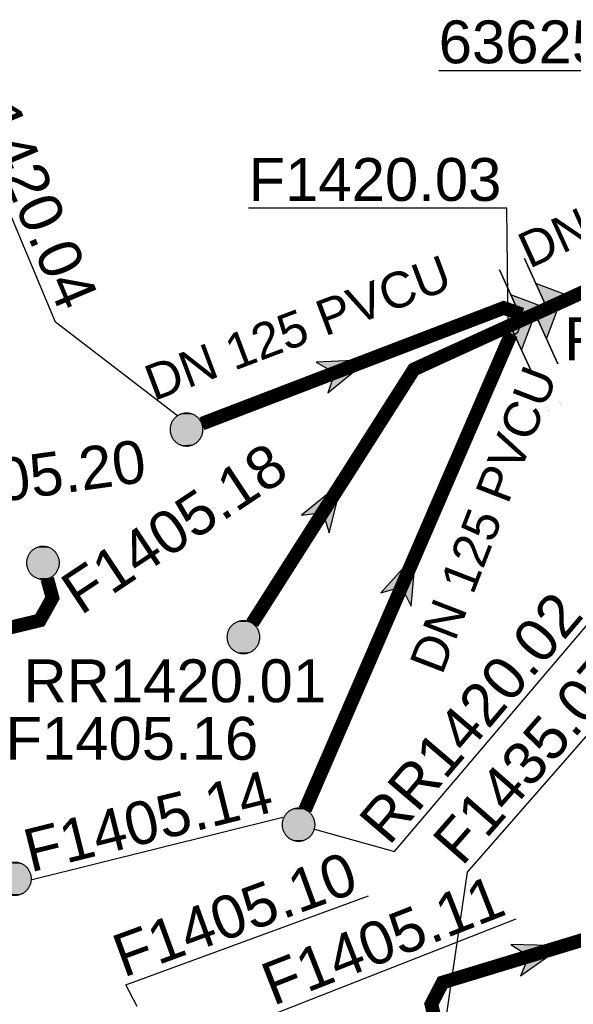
# Model space of a CAD drawing. Extents: x 356718 to 357658, y 5762241 to 5762615.
# Tile 118 of 157: x 357327 to 357337, y 5762448 to 5762465. Entities that reach past the tile are written whole.
import ezdxf
from ezdxf.enums import TextEntityAlignment as Align

# ---------------------------------------------------------------- set-up
doc = ezdxf.new("R2010")
doc.units = 0
doc.header["$MEASUREMENT"] = 0
doc.linetypes.add('AUSGEZOGEN', pattern=[0])
doc.linetypes.add('GESTRICHELT2', pattern=[4, 2, -2])
doc.layers.get('0').update_dxf_attribs({"linetype": 'AUSGEZOGEN'})
for name, color, linetype, true_color in [('111_00131_Symbol', 7, 'AUSGEZOGEN', 0x000000), ('114_00133_Schachtnummer', 7, 'AUSGEZOGEN', 0x000000), ('121_10397_Haltungen_Regenwasser', 5, 'GESTRICHELT2', 0x0000ff), ('121_10398_Haltungen_Schmutzwass', 7, 'AUSGEZOGEN', 0x800000), ('123_00137_Fliessrichtungspfeil', 7, 'AUSGEZOGEN', 0x000000), ('124_00118_Standard__Laenge___10', 7, 'AUSGEZOGEN', 0x000000), ('124_10626_Standard__Laenge____1', 7, 'AUSGEZOGEN', 0x000000), ('141_10677_Stutzen__alle__aus_DW', 7, 'AUSGEZOGEN', 0x000000), ('141_10868_Stutzen__141_', 7, 'AUSGEZOGEN', 0x000000)]:
    doc.layers.add(name, color=color, linetype=linetype, true_color=true_color)
doc.styles.add('ARIAL', font='arial.ttf', dxfattribs={"height": 1.5})
doc.styles.get("Standard").update_dxf_attribs({"font": 'arial.ttf', "height": 1})

# ---------------------------------------------------------------- blocks, each defined once
blk = doc.blocks.new('RR')
at = {"color": 0, "linetype": 'AUSGEZOGEN'}
blk.add_lwpolyline([(0.3, 0), (0.3, 0.013), (0.299, 0.025), (0.298, 0.038), (0.296, 0.05), (0.293, 0.063), (0.29, 0.075), (0.287, 0.087), (0.283, 0.099), (0.279, 0.111), (0.274, 0.123), (0.268, 0.134), (0.262, 0.145), (0.256, 0.156), (0.249, 0.167), (0.242, 0.177), (0.234, 0.187), (0.226, 0.197), (0.218, 0.206), (0.209, 0.215), (0.199, 0.224), (0.19, 0.232), (0.18, 0.24), (0.17, 0.247), (0.159, 0.254), (0.148, 0.261), (0.137, 0.267), (0.126, 0.272), (0.114, 0.277), (0.102, 0.282), (0.09, 0.286), (0.078, 0.29), (0.066, 0.293), (0.053, 0.295), (0.041, 0.297), (0.028, 0.299), (0.016, 0.3), (0.003, 0.3), (-0.009, 0.3), (-0.022, 0.299), (-0.035, 0.298), (-0.047, 0.296), (-0.06, 0.294), (-0.072, 0.291), (-0.084, 0.288), (-0.096, 0.284), (-0.108, 0.28), (-0.12, 0.275), (-0.131, 0.27), (-0.143, 0.264), (-0.154, 0.258), (-0.164, 0.251), (-0.175, 0.244), (-0.185, 0.236), (-0.195, 0.228), (-0.204, 0.22), (-0.213, 0.211), (-0.222, 0.202), (-0.23, 0.192), (-0.238, 0.182), (-0.246, 0.172), (-0.253, 0.162), (-0.259, 0.151), (-0.265, 0.14), (-0.271, 0.129), (-0.276, 0.117), (-0.281, 0.105), (-0.285, 0.093), (-0.289, 0.081), (-0.292, 0.069), (-0.295, 0.057), (-0.297, 0.044), (-0.298, 0.032), (-0.299, 0.019), (-0.3, 0.006), (-0.3, -0.006), (-0.299, -0.019), (-0.298, -0.032), (-0.297, -0.044), (-0.295, -0.057), (-0.292, -0.069), (-0.289, -0.081), (-0.285, -0.093), (-0.281, -0.105), (-0.276, -0.117), (-0.271, -0.129), (-0.265, -0.14), (-0.259, -0.151), (-0.253, -0.162), (-0.246, -0.172), (-0.238, -0.182), (-0.23, -0.192), (-0.222, -0.202), (-0.213, -0.211), (-0.204, -0.22), (-0.195, -0.228), (-0.185, -0.236), (-0.175, -0.244), (-0.164, -0.251), (-0.154, -0.258), (-0.143, -0.264), (-0.131, -0.27), (-0.12, -0.275), (-0.108, -0.28), (-0.096, -0.284), (-0.084, -0.288), (-0.072, -0.291), (-0.06, -0.294), (-0.047, -0.296), (-0.035, -0.298), (-0.022, -0.299), (-0.009, -0.3), (0.003, -0.3), (0.016, -0.3), (0.028, -0.299), (0.041, -0.297), (0.053, -0.295), (0.066, -0.293), (0.078, -0.29), (0.09, -0.286), (0.102, -0.282), (0.114, -0.277), (0.126, -0.272), (0.137, -0.267), (0.148, -0.261), (0.159, -0.254), (0.17, -0.247), (0.18, -0.24), (0.19, -0.232), (0.199, -0.224), (0.209, -0.215), (0.218, -0.206), (0.226, -0.197), (0.234, -0.187), (0.242, -0.177), (0.249, -0.167), (0.256, -0.156), (0.262, -0.145), (0.268, -0.134), (0.274, -0.123), (0.279, -0.111), (0.283, -0.099), (0.287, -0.087), (0.29, -0.075), (0.293, -0.063), (0.296, -0.05), (0.298, -0.038), (0.299, -0.025), (0.3, -0.013), (0.3, 0), (0.3, 0)], close=True, dxfattribs=at)
blk.add_lwpolyline([(0.3, 0), (0.3, 0.013), (0.299, 0.025), (0.298, 0.038), (0.296, 0.05), (0.293, 0.063), (0.29, 0.075), (0.287, 0.087), (0.283, 0.099), (0.279, 0.111), (0.274, 0.123), (0.268, 0.134), (0.262, 0.145), (0.256, 0.156), (0.249, 0.167), (0.242, 0.177), (0.234, 0.187), (0.226, 0.197), (0.218, 0.206), (0.209, 0.215), (0.199, 0.224), (0.19, 0.232), (0.18, 0.24), (0.17, 0.247), (0.159, 0.254), (0.148, 0.261), (0.137, 0.267), (0.126, 0.272), (0.114, 0.277), (0.102, 0.282), (0.09, 0.286), (0.078, 0.29), (0.066, 0.293), (0.053, 0.295), (0.041, 0.297), (0.028, 0.299), (0.016, 0.3), (0.003, 0.3), (-0.009, 0.3), (-0.022, 0.299), (-0.035, 0.298), (-0.047, 0.296), (-0.06, 0.294), (-0.072, 0.291), (-0.084, 0.288), (-0.096, 0.284), (-0.108, 0.28), (-0.12, 0.275), (-0.131, 0.27), (-0.143, 0.264), (-0.154, 0.258), (-0.164, 0.251), (-0.175, 0.244), (-0.185, 0.236), (-0.195, 0.228), (-0.204, 0.22), (-0.213, 0.211), (-0.222, 0.202), (-0.23, 0.192), (-0.238, 0.182), (-0.246, 0.172), (-0.253, 0.162), (-0.259, 0.151), (-0.265, 0.14), (-0.271, 0.129), (-0.276, 0.117), (-0.281, 0.105), (-0.285, 0.093), (-0.289, 0.081), (-0.292, 0.069), (-0.295, 0.057), (-0.297, 0.044), (-0.298, 0.032), (-0.299, 0.019), (-0.3, 0.006), (-0.3, -0.006), (-0.299, -0.019), (-0.298, -0.032), (-0.297, -0.044), (-0.295, -0.057), (-0.292, -0.069), (-0.289, -0.081), (-0.285, -0.093), (-0.281, -0.105), (-0.276, -0.117), (-0.271, -0.129), (-0.265, -0.14), (-0.259, -0.151), (-0.253, -0.162), (-0.246, -0.172), (-0.238, -0.182), (-0.23, -0.192), (-0.222, -0.202), (-0.213, -0.211), (-0.204, -0.22), (-0.195, -0.228), (-0.185, -0.236), (-0.175, -0.244), (-0.164, -0.251), (-0.154, -0.258), (-0.143, -0.264), (-0.131, -0.27), (-0.12, -0.275), (-0.108, -0.28), (-0.096, -0.284), (-0.084, -0.288), (-0.072, -0.291), (-0.06, -0.294), (-0.047, -0.296), (-0.035, -0.298), (-0.022, -0.299), (-0.009, -0.3), (0.003, -0.3), (0.016, -0.3), (0.028, -0.299), (0.041, -0.297), (0.053, -0.295), (0.066, -0.293), (0.078, -0.29), (0.09, -0.286), (0.102, -0.282), (0.114, -0.277), (0.126, -0.272), (0.137, -0.267), (0.148, -0.261), (0.159, -0.254), (0.17, -0.247), (0.18, -0.24), (0.19, -0.232), (0.199, -0.224), (0.209, -0.215), (0.218, -0.206), (0.226, -0.197), (0.234, -0.187), (0.242, -0.177), (0.249, -0.167), (0.256, -0.156), (0.262, -0.145), (0.268, -0.134), (0.274, -0.123), (0.279, -0.111), (0.283, -0.099), (0.287, -0.087), (0.29, -0.075), (0.293, -0.063), (0.296, -0.05), (0.298, -0.038), (0.299, -0.025), (0.3, -0.013), (0.3, 0), (0.3, 0)], close=True, dxfattribs=at)
at = {"color": 0}
for points in [[(-0.242, 0.177), (0.242, 0.177), (-0.238, 0.182)], [(-0.242, 0.177), (0.242, 0.177), (-0.238, 0.182)], [(-0.238, 0.182), (0.238, 0.182), (-0.234, 0.187)], [(-0.238, 0.182), (0.238, 0.182), (-0.234, 0.187)], [(0.242, 0.177), (-0.238, 0.182), (0.238, 0.182)], [(0.242, 0.177), (-0.238, 0.182), (0.238, 0.182)], [(-0.234, 0.187), (0.234, 0.187), (-0.23, 0.192)], [(-0.234, 0.187), (0.234, 0.187), (-0.23, 0.192)], [(0.238, 0.182), (-0.234, 0.187), (0.234, 0.187)], [(0.238, 0.182), (-0.234, 0.187), (0.234, 0.187)], [(-0.23, 0.192), (0.23, 0.192), (-0.226, 0.197)], [(-0.23, 0.192), (0.23, 0.192), (-0.226, 0.197)], [(0.234, 0.187), (-0.23, 0.192), (0.23, 0.192)], [(0.234, 0.187), (-0.23, 0.192), (0.23, 0.192)], [(-0.226, 0.197), (0.226, 0.197), (-0.222, 0.202)], [(-0.226, 0.197), (0.226, 0.197), (-0.222, 0.202)], [(0.23, 0.192), (-0.226, 0.197), (0.226, 0.197)], [(0.23, 0.192), (-0.226, 0.197), (0.226, 0.197)], [(-0.222, 0.202), (0.222, 0.202), (-0.218, 0.206)], [(-0.222, 0.202), (0.222, 0.202), (-0.218, 0.206)], [(0.226, 0.197), (-0.222, 0.202), (0.222, 0.202)], [(0.226, 0.197), (-0.222, 0.202), (0.222, 0.202)], [(-0.218, 0.206), (0.218, 0.206), (-0.213, 0.211)], [(-0.218, 0.206), (0.218, 0.206), (-0.213, 0.211)], [(0.222, 0.202), (-0.218, 0.206), (0.218, 0.206)], [(0.222, 0.202), (-0.218, 0.206), (0.218, 0.206)], [(-0.213, 0.211), (0.213, 0.211), (-0.209, 0.215)], [(-0.213, 0.211), (0.213, 0.211), (-0.209, 0.215)], [(0.218, 0.206), (-0.213, 0.211), (0.213, 0.211)], [(0.218, 0.206), (-0.213, 0.211), (0.213, 0.211)], [(-0.209, 0.215), (0.209, 0.215), (-0.204, 0.22)], [(-0.209, 0.215), (0.209, 0.215), (-0.204, 0.22)], [(0.213, 0.211), (-0.209, 0.215), (0.209, 0.215)], [(0.213, 0.211), (-0.209, 0.215), (0.209, 0.215)], [(-0.204, 0.22), (0.204, 0.22), (-0.199, 0.224)], [(-0.204, 0.22), (0.204, 0.22), (-0.199, 0.224)], [(0.209, 0.215), (-0.204, 0.22), (0.204, 0.22)], [(0.209, 0.215), (-0.204, 0.22), (0.204, 0.22)], [(-0.199, 0.224), (0.199, 0.224), (-0.195, 0.228)], [(-0.199, 0.224), (0.199, 0.224), (-0.195, 0.228)], [(0.204, 0.22), (-0.199, 0.224), (0.199, 0.224)], [(0.204, 0.22), (-0.199, 0.224), (0.199, 0.224)], [(-0.195, 0.228), (0.195, 0.228), (-0.19, 0.232)], [(-0.195, 0.228), (0.195, 0.228), (-0.19, 0.232)], [(0.199, 0.224), (-0.195, 0.228), (0.195, 0.228)], [(0.199, 0.224), (-0.195, 0.228), (0.195, 0.228)], [(-0.19, 0.232), (0.19, 0.232), (-0.185, 0.236)], [(-0.19, 0.232), (0.19, 0.232), (-0.185, 0.236)], [(0.195, 0.228), (-0.19, 0.232), (0.19, 0.232)], [(0.195, 0.228), (-0.19, 0.232), (0.19, 0.232)], [(-0.185, 0.236), (0.185, 0.236), (-0.18, 0.24)], [(-0.185, 0.236), (0.185, 0.236), (-0.18, 0.24)], [(0.19, 0.232), (-0.185, 0.236), (0.185, 0.236)], [(0.19, 0.232), (-0.185, 0.236), (0.185, 0.236)], [(-0.18, 0.24), (0.18, 0.24), (-0.175, 0.244)], [(-0.18, 0.24), (0.18, 0.24), (-0.175, 0.244)], [(0.185, 0.236), (-0.18, 0.24), (0.18, 0.24)], [(0.185, 0.236), (-0.18, 0.24), (0.18, 0.24)], [(-0.175, 0.244), (0.175, 0.244), (-0.169, 0.247)], [(-0.175, 0.244), (0.175, 0.244), (-0.169, 0.247)], [(0.18, 0.24), (-0.175, 0.244), (0.175, 0.244)], [(0.18, 0.24), (-0.175, 0.244), (0.175, 0.244)], [(-0.169, 0.247), (0.17, 0.247), (-0.164, 0.251)], [(-0.169, 0.247), (0.17, 0.247), (-0.164, 0.251)], [(0.175, 0.244), (-0.169, 0.247), (0.17, 0.247)], [(0.175, 0.244), (-0.169, 0.247), (0.17, 0.247)], [(-0.164, 0.251), (0.164, 0.251), (-0.159, 0.254)], [(-0.164, 0.251), (0.164, 0.251), (-0.159, 0.254)], [(0.17, 0.247), (-0.164, 0.251), (0.164, 0.251)], [(0.17, 0.247), (-0.164, 0.251), (0.164, 0.251)], [(-0.159, 0.254), (0.159, 0.254), (-0.154, 0.258)], [(-0.159, 0.254), (0.159, 0.254), (-0.154, 0.258)], [(0.164, 0.251), (-0.159, 0.254), (0.159, 0.254)], [(0.164, 0.251), (-0.159, 0.254), (0.159, 0.254)], [(-0.154, 0.258), (0.154, 0.258), (-0.148, 0.261)], [(-0.154, 0.258), (0.154, 0.258), (-0.148, 0.261)], [(0.159, 0.254), (-0.154, 0.258), (0.154, 0.258)], [(0.159, 0.254), (-0.154, 0.258), (0.154, 0.258)], [(-0.148, 0.261), (0.148, 0.261), (-0.143, 0.264)], [(-0.148, 0.261), (0.148, 0.261), (-0.143, 0.264)], [(0.154, 0.258), (-0.148, 0.261), (0.148, 0.261)], [(0.154, 0.258), (-0.148, 0.261), (0.148, 0.261)], [(-0.143, 0.264), (0.142, 0.264), (-0.137, 0.267)], [(-0.143, 0.264), (0.142, 0.264), (-0.137, 0.267)], [(0.148, 0.261), (-0.143, 0.264), (0.142, 0.264)], [(0.148, 0.261), (-0.143, 0.264), (0.142, 0.264)], [(-0.137, 0.267), (0.137, 0.267), (-0.131, 0.27)], [(-0.137, 0.267), (0.137, 0.267), (-0.131, 0.27)], [(0.142, 0.264), (-0.137, 0.267), (0.137, 0.267)], [(0.142, 0.264), (-0.137, 0.267), (0.137, 0.267)], [(-0.131, 0.27), (0.131, 0.27), (-0.126, 0.272)], [(-0.131, 0.27), (0.131, 0.27), (-0.126, 0.272)], [(0.137, 0.267), (-0.131, 0.27), (0.131, 0.27)], [(0.137, 0.267), (-0.131, 0.27), (0.131, 0.27)], [(-0.126, 0.272), (0.126, 0.272), (-0.12, 0.275)], [(-0.126, 0.272), (0.126, 0.272), (-0.12, 0.275)], [(0.131, 0.27), (-0.126, 0.272), (0.126, 0.272)], [(0.131, 0.27), (-0.126, 0.272), (0.126, 0.272)], [(-0.12, 0.275), (0.12, 0.275), (-0.114, 0.277)], [(-0.12, 0.275), (0.12, 0.275), (-0.114, 0.277)], [(0.126, 0.272), (-0.12, 0.275), (0.12, 0.275)], [(0.126, 0.272), (-0.12, 0.275), (0.12, 0.275)], [(-0.114, 0.277), (0.114, 0.277), (-0.108, 0.28)], [(-0.114, 0.277), (0.114, 0.277), (-0.108, 0.28)], [(0.12, 0.275), (-0.114, 0.277), (0.114, 0.277)], [(0.12, 0.275), (-0.114, 0.277), (0.114, 0.277)], [(-0.108, 0.28), (0.108, 0.28), (-0.102, 0.282)], [(-0.108, 0.28), (0.108, 0.28), (-0.102, 0.282)], [(0.114, 0.277), (-0.108, 0.28), (0.108, 0.28)], [(0.114, 0.277), (-0.108, 0.28), (0.108, 0.28)], [(-0.102, 0.282), (0.102, 0.282), (-0.096, 0.284)], [(-0.102, 0.282), (0.102, 0.282), (-0.096, 0.284)], [(0.108, 0.28), (-0.102, 0.282), (0.102, 0.282)], [(0.108, 0.28), (-0.102, 0.282), (0.102, 0.282)], [(-0.096, 0.284), (0.096, 0.284), (-0.09, 0.286)], [(-0.096, 0.284), (0.096, 0.284), (-0.09, 0.286)], [(0.102, 0.282), (-0.096, 0.284), (0.096, 0.284)], [(0.102, 0.282), (-0.096, 0.284), (0.096, 0.284)], [(-0.09, 0.286), (0.09, 0.286), (-0.084, 0.288)], [(-0.09, 0.286), (0.09, 0.286), (-0.084, 0.288)], [(0.096, 0.284), (-0.09, 0.286), (0.09, 0.286)], [(0.096, 0.284), (-0.09, 0.286), (0.09, 0.286)], [(-0.084, 0.288), (0.084, 0.288), (-0.078, 0.29)], [(-0.084, 0.288), (0.084, 0.288), (-0.078, 0.29)], [(0.09, 0.286), (-0.084, 0.288), (0.084, 0.288)], [(0.09, 0.286), (-0.084, 0.288), (0.084, 0.288)], [(-0.078, 0.29), (0.078, 0.29), (-0.072, 0.291)], [(-0.078, 0.29), (0.078, 0.29), (-0.072, 0.291)], [(0.084, 0.288), (-0.078, 0.29), (0.078, 0.29)], [(0.084, 0.288), (-0.078, 0.29), (0.078, 0.29)], [(-0.072, 0.291), (0.072, 0.291), (-0.066, 0.293)], [(-0.072, 0.291), (0.072, 0.291), (-0.066, 0.293)], [(0.078, 0.29), (-0.072, 0.291), (0.072, 0.291)], [(0.078, 0.29), (-0.072, 0.291), (0.072, 0.291)], [(-0.066, 0.293), (0.066, 0.293), (-0.06, 0.294)], [(-0.066, 0.293), (0.066, 0.293), (-0.06, 0.294)], [(0.072, 0.291), (-0.066, 0.293), (0.066, 0.293)], [(0.072, 0.291), (-0.066, 0.293), (0.066, 0.293)], [(-0.06, 0.294), (0.059, 0.294), (-0.053, 0.295)], [(-0.06, 0.294), (0.059, 0.294), (-0.053, 0.295)], [(0.066, 0.293), (-0.06, 0.294), (0.059, 0.294)], [(0.066, 0.293), (-0.06, 0.294), (0.059, 0.294)], [(-0.053, 0.295), (0.053, 0.295), (-0.047, 0.296)], [(-0.053, 0.295), (0.053, 0.295), (-0.047, 0.296)], [(0.059, 0.294), (-0.053, 0.295), (0.053, 0.295)], [(0.059, 0.294), (-0.053, 0.295), (0.053, 0.295)], [(-0.047, 0.296), (0.047, 0.296), (-0.04, 0.297)], [(-0.047, 0.296), (0.047, 0.296), (-0.04, 0.297)], [(0.053, 0.295), (-0.047, 0.296), (0.047, 0.296)], [(0.053, 0.295), (-0.047, 0.296), (0.047, 0.296)], [(-0.04, 0.297), (0.041, 0.297), (-0.035, 0.298)], [(-0.04, 0.297), (0.041, 0.297), (-0.035, 0.298)], [(0.047, 0.296), (-0.04, 0.297), (0.041, 0.297)], [(0.047, 0.296), (-0.04, 0.297), (0.041, 0.297)], [(-0.035, 0.298), (0.034, 0.298), (-0.028, 0.299)], [(-0.035, 0.298), (0.034, 0.298), (-0.028, 0.299)], [(0.041, 0.297), (-0.035, 0.298), (0.034, 0.298)], [(0.041, 0.297), (-0.035, 0.298), (0.034, 0.298)], [(0.034, 0.298), (-0.028, 0.299), (0.028, 0.299)], [(-0.028, 0.299), (0.028, 0.299), (-0.022, 0.299)], [(0.034, 0.298), (-0.028, 0.299), (0.028, 0.299)], [(-0.028, 0.299), (0.028, 0.299), (-0.022, 0.299)], [(-0.022, 0.299), (0.021, 0.299), (-0.015, 0.3)], [(-0.022, 0.299), (0.021, 0.299), (-0.015, 0.3)], [(0.028, 0.299), (-0.022, 0.299), (0.021, 0.299)], [(0.028, 0.299), (-0.022, 0.299), (0.021, 0.299)], [(0.021, 0.299), (-0.015, 0.3), (0.016, 0.3)], [(-0.015, 0.3), (0.016, 0.3), (-0.009, 0.3)], [(0.021, 0.299), (-0.015, 0.3), (0.016, 0.3)], [(-0.015, 0.3), (0.016, 0.3), (-0.009, 0.3)], [(0.016, 0.3), (-0.009, 0.3), (0.007, 0.3)], [(-0.009, 0.3), (0.007, 0.3), (0.003, 0.3)], [(0.016, 0.3), (-0.009, 0.3), (0.007, 0.3)], [(-0.009, 0.3), (0.007, 0.3), (0.003, 0.3)], [(-0.3, 0.013), (0.3, 0.013), (-0.299, 0.019)], [(-0.3, 0.013), (0.3, 0.013), (-0.299, 0.019)], [(-0.3, 0.006), (0.3, 0.006), (-0.3, 0.013)], [(0.3, 0.006), (-0.3, 0.013), (0.3, 0.013)], [(-0.3, 0.006), (0.3, 0.006), (-0.3, 0.013)], [(0.3, 0.006), (-0.3, 0.013), (0.3, 0.013)], [(-0.3, 0), (0.3, 0), (-0.3, 0.006)], [(0.3, 0), (-0.3, 0.006), (0.3, 0.006)], [(-0.3, 0), (0.3, 0), (-0.3, 0.006)], [(0.3, 0), (-0.3, 0.006), (0.3, 0.006)], [(0.3, -0.006), (-0.3, -0.006), (0.3, 0)], [(-0.3, -0.006), (0.3, 0), (-0.3, 0)], [(0.3, -0.006), (-0.3, -0.006), (0.3, 0)], [(-0.3, -0.006), (0.3, 0), (-0.3, 0)], [(-0.299, 0.025), (0.299, 0.025), (-0.298, 0.032)], [(-0.299, 0.025), (0.299, 0.025), (-0.298, 0.032)], [(-0.299, 0.019), (0.299, 0.019), (-0.299, 0.025)], [(0.299, 0.019), (-0.299, 0.025), (0.299, 0.025)], [(-0.299, 0.019), (0.299, 0.019), (-0.299, 0.025)], [(0.299, 0.019), (-0.299, 0.025), (0.299, 0.025)], [(0.3, 0.013), (-0.299, 0.019), (0.299, 0.019)], [(0.3, 0.013), (-0.299, 0.019), (0.299, 0.019)], [(-0.298, 0.038), (0.298, 0.038), (-0.297, 0.044)], [(-0.298, 0.038), (0.298, 0.038), (-0.297, 0.044)], [(-0.298, 0.032), (0.298, 0.032), (-0.298, 0.038)], [(0.298, 0.032), (-0.298, 0.038), (0.298, 0.038)], [(-0.298, 0.032), (0.298, 0.032), (-0.298, 0.038)], [(0.298, 0.032), (-0.298, 0.038), (0.298, 0.038)], [(0.299, 0.025), (-0.298, 0.032), (0.298, 0.032)], [(0.299, 0.025), (-0.298, 0.032), (0.298, 0.032)], [(-0.297, 0.044), (0.297, 0.044), (-0.296, 0.05)], [(-0.297, 0.044), (0.297, 0.044), (-0.296, 0.05)], [(0.298, 0.038), (-0.297, 0.044), (0.297, 0.044)], [(0.298, 0.038), (-0.297, 0.044), (0.297, 0.044)], [(-0.296, 0.05), (0.296, 0.05), (-0.295, 0.057)], [(-0.296, 0.05), (0.296, 0.05), (-0.295, 0.057)], [(0.297, 0.044), (-0.296, 0.05), (0.296, 0.05)], [(0.297, 0.044), (-0.296, 0.05), (0.296, 0.05)], [(-0.295, 0.057), (0.295, 0.057), (-0.293, 0.063)], [(-0.295, 0.057), (0.295, 0.057), (-0.293, 0.063)], [(0.296, 0.05), (-0.295, 0.057), (0.295, 0.057)], [(0.296, 0.05), (-0.295, 0.057), (0.295, 0.057)], [(-0.293, 0.063), (0.293, 0.063), (-0.292, 0.069)], [(-0.293, 0.063), (0.293, 0.063), (-0.292, 0.069)], [(0.295, 0.057), (-0.293, 0.063), (0.293, 0.063)], [(0.295, 0.057), (-0.293, 0.063), (0.293, 0.063)], [(-0.292, 0.069), (0.292, 0.069), (-0.29, 0.075)], [(-0.292, 0.069), (0.292, 0.069), (-0.29, 0.075)], [(0.293, 0.063), (-0.292, 0.069), (0.292, 0.069)], [(0.293, 0.063), (-0.292, 0.069), (0.292, 0.069)], [(-0.29, 0.075), (0.29, 0.075), (-0.289, 0.081)], [(-0.29, 0.075), (0.29, 0.075), (-0.289, 0.081)], [(0.292, 0.069), (-0.29, 0.075), (0.29, 0.075)], [(0.292, 0.069), (-0.29, 0.075), (0.29, 0.075)], [(-0.289, 0.081), (0.289, 0.081), (-0.287, 0.087)], [(-0.289, 0.081), (0.289, 0.081), (-0.287, 0.087)], [(0.29, 0.075), (-0.289, 0.081), (0.289, 0.081)], [(0.29, 0.075), (-0.289, 0.081), (0.289, 0.081)], [(-0.287, 0.087), (0.287, 0.087), (-0.285, 0.093)], [(-0.287, 0.087), (0.287, 0.087), (-0.285, 0.093)], [(0.289, 0.081), (-0.287, 0.087), (0.287, 0.087)], [(0.289, 0.081), (-0.287, 0.087), (0.287, 0.087)], [(-0.285, 0.093), (0.285, 0.093), (-0.283, 0.099)], [(-0.285, 0.093), (0.285, 0.093), (-0.283, 0.099)], [(0.287, 0.087), (-0.285, 0.093), (0.285, 0.093)], [(0.287, 0.087), (-0.285, 0.093), (0.285, 0.093)], [(-0.283, 0.099), (0.283, 0.099), (-0.281, 0.105)], [(-0.283, 0.099), (0.283, 0.099), (-0.281, 0.105)], [(0.285, 0.093), (-0.283, 0.099), (0.283, 0.099)], [(0.285, 0.093), (-0.283, 0.099), (0.283, 0.099)], [(-0.281, 0.105), (0.281, 0.105), (-0.279, 0.111)], [(-0.281, 0.105), (0.281, 0.105), (-0.279, 0.111)], [(0.283, 0.099), (-0.281, 0.105), (0.281, 0.105)], [(0.283, 0.099), (-0.281, 0.105), (0.281, 0.105)], [(-0.279, 0.111), (0.279, 0.111), (-0.276, 0.117)], [(-0.279, 0.111), (0.279, 0.111), (-0.276, 0.117)], [(0.281, 0.105), (-0.279, 0.111), (0.279, 0.111)], [(0.281, 0.105), (-0.279, 0.111), (0.279, 0.111)], [(-0.276, 0.117), (0.276, 0.117), (-0.274, 0.123)], [(-0.276, 0.117), (0.276, 0.117), (-0.274, 0.123)], [(0.279, 0.111), (-0.276, 0.117), (0.276, 0.117)], [(0.279, 0.111), (-0.276, 0.117), (0.276, 0.117)], [(-0.274, 0.123), (0.274, 0.123), (-0.271, 0.129)], [(-0.274, 0.123), (0.274, 0.123), (-0.271, 0.129)], [(0.276, 0.117), (-0.274, 0.123), (0.274, 0.123)], [(0.276, 0.117), (-0.274, 0.123), (0.274, 0.123)], [(-0.271, 0.129), (0.271, 0.129), (-0.268, 0.134)], [(-0.271, 0.129), (0.271, 0.129), (-0.268, 0.134)], [(0.274, 0.123), (-0.271, 0.129), (0.271, 0.129)], [(0.274, 0.123), (-0.271, 0.129), (0.271, 0.129)], [(-0.268, 0.134), (0.268, 0.134), (-0.265, 0.14)], [(-0.268, 0.134), (0.268, 0.134), (-0.265, 0.14)], [(0.271, 0.129), (-0.268, 0.134), (0.268, 0.134)], [(0.271, 0.129), (-0.268, 0.134), (0.268, 0.134)], [(-0.265, 0.14), (0.265, 0.14), (-0.262, 0.145)], [(-0.265, 0.14), (0.265, 0.14), (-0.262, 0.145)], [(0.268, 0.134), (-0.265, 0.14), (0.265, 0.14)], [(0.268, 0.134), (-0.265, 0.14), (0.265, 0.14)], [(-0.262, 0.145), (0.262, 0.145), (-0.259, 0.151)], [(-0.262, 0.145), (0.262, 0.145), (-0.259, 0.151)], [(0.265, 0.14), (-0.262, 0.145), (0.262, 0.145)], [(0.265, 0.14), (-0.262, 0.145), (0.262, 0.145)], [(-0.259, 0.151), (0.259, 0.151), (-0.256, 0.156)], [(-0.259, 0.151), (0.259, 0.151), (-0.256, 0.156)], [(0.262, 0.145), (-0.259, 0.151), (0.259, 0.151)], [(0.262, 0.145), (-0.259, 0.151), (0.259, 0.151)], [(-0.256, 0.156), (0.256, 0.156), (-0.253, 0.162)], [(-0.256, 0.156), (0.256, 0.156), (-0.253, 0.162)], [(0.259, 0.151), (-0.256, 0.156), (0.256, 0.156)], [(0.259, 0.151), (-0.256, 0.156), (0.256, 0.156)], [(-0.253, 0.162), (0.253, 0.162), (-0.249, 0.167)], [(-0.253, 0.162), (0.253, 0.162), (-0.249, 0.167)], [(0.256, 0.156), (-0.253, 0.162), (0.253, 0.162)], [(0.256, 0.156), (-0.253, 0.162), (0.253, 0.162)], [(-0.249, 0.167), (0.249, 0.167), (-0.246, 0.172)], [(-0.249, 0.167), (0.249, 0.167), (-0.246, 0.172)], [(0.253, 0.162), (-0.249, 0.167), (0.249, 0.167)], [(0.253, 0.162), (-0.249, 0.167), (0.249, 0.167)], [(-0.246, 0.172), (0.246, 0.172), (-0.242, 0.177)], [(-0.246, 0.172), (0.246, 0.172), (-0.242, 0.177)], [(0.249, 0.167), (-0.246, 0.172), (0.246, 0.172)], [(0.249, 0.167), (-0.246, 0.172), (0.246, 0.172)], [(0.246, 0.172), (-0.242, 0.177), (0.242, 0.177)], [(0.246, 0.172), (-0.242, 0.177), (0.242, 0.177)], [(0.3, 0), (0.3, 0), (0.3, 0)], [(0.3, 0), (0.3, 0), (0.3, 0)], [(0.3, 0), (0.3, 0), (0.3, 0)], [(0.3, 0), (0.3, 0), (0.3, 0)], [(0.3, -0.013), (-0.3, -0.013), (0.3, -0.006)], [(-0.3, -0.013), (0.3, -0.006), (-0.3, -0.006)], [(0.3, -0.013), (-0.3, -0.013), (0.3, -0.006)], [(-0.3, -0.013), (0.3, -0.006), (-0.3, -0.006)], [(-0.299, -0.019), (0.3, -0.013), (-0.3, -0.013)], [(-0.299, -0.019), (0.3, -0.013), (-0.3, -0.013)], [(0.299, -0.019), (-0.299, -0.019), (0.3, -0.013)], [(0.299, -0.019), (-0.299, -0.019), (0.3, -0.013)], [(0.299, -0.025), (-0.299, -0.025), (0.299, -0.019)], [(-0.299, -0.025), (0.299, -0.019), (-0.299, -0.019)], [(0.299, -0.025), (-0.299, -0.025), (0.299, -0.019)], [(-0.299, -0.025), (0.299, -0.019), (-0.299, -0.019)], [(-0.298, -0.032), (0.299, -0.025), (-0.299, -0.025)], [(-0.298, -0.032), (0.299, -0.025), (-0.299, -0.025)], [(0.298, -0.032), (-0.298, -0.032), (0.299, -0.025)], [(0.298, -0.032), (-0.298, -0.032), (0.299, -0.025)], [(0.298, -0.038), (-0.298, -0.038), (0.298, -0.032)], [(-0.298, -0.038), (0.298, -0.032), (-0.298, -0.032)], [(0.298, -0.038), (-0.298, -0.038), (0.298, -0.032)], [(-0.298, -0.038), (0.298, -0.032), (-0.298, -0.032)], [(-0.297, -0.044), (0.298, -0.038), (-0.298, -0.038)], [(-0.297, -0.044), (0.298, -0.038), (-0.298, -0.038)], [(0.297, -0.044), (-0.297, -0.044), (0.298, -0.038)], [(0.297, -0.044), (-0.297, -0.044), (0.298, -0.038)], [(-0.296, -0.05), (0.297, -0.044), (-0.297, -0.044)], [(-0.296, -0.05), (0.297, -0.044), (-0.297, -0.044)], [(0.296, -0.05), (-0.296, -0.05), (0.297, -0.044)], [(0.296, -0.05), (-0.296, -0.05), (0.297, -0.044)], [(-0.295, -0.057), (0.296, -0.05), (-0.296, -0.05)], [(-0.295, -0.057), (0.296, -0.05), (-0.296, -0.05)], [(0.295, -0.057), (-0.295, -0.057), (0.296, -0.05)], [(0.295, -0.057), (-0.295, -0.057), (0.296, -0.05)], [(-0.293, -0.063), (0.295, -0.057), (-0.295, -0.057)], [(-0.293, -0.063), (0.295, -0.057), (-0.295, -0.057)], [(0.293, -0.063), (-0.293, -0.063), (0.295, -0.057)], [(0.293, -0.063), (-0.293, -0.063), (0.295, -0.057)], [(-0.292, -0.069), (0.293, -0.063), (-0.293, -0.063)], [(-0.292, -0.069), (0.293, -0.063), (-0.293, -0.063)], [(0.292, -0.069), (-0.292, -0.069), (0.293, -0.063)], [(0.292, -0.069), (-0.292, -0.069), (0.293, -0.063)], [(-0.29, -0.075), (0.292, -0.069), (-0.292, -0.069)], [(-0.29, -0.075), (0.292, -0.069), (-0.292, -0.069)], [(0.29, -0.075), (-0.29, -0.075), (0.292, -0.069)], [(0.29, -0.075), (-0.29, -0.075), (0.292, -0.069)], [(-0.289, -0.081), (0.29, -0.075), (-0.29, -0.075)], [(-0.289, -0.081), (0.29, -0.075), (-0.29, -0.075)], [(0.289, -0.081), (-0.289, -0.081), (0.29, -0.075)], [(0.289, -0.081), (-0.289, -0.081), (0.29, -0.075)], [(-0.287, -0.087), (0.289, -0.081), (-0.289, -0.081)], [(-0.287, -0.087), (0.289, -0.081), (-0.289, -0.081)], [(0.287, -0.087), (-0.287, -0.087), (0.289, -0.081)], [(0.287, -0.087), (-0.287, -0.087), (0.289, -0.081)], [(-0.285, -0.093), (0.287, -0.087), (-0.287, -0.087)], [(-0.285, -0.093), (0.287, -0.087), (-0.287, -0.087)], [(0.285, -0.093), (-0.285, -0.093), (0.287, -0.087)], [(0.285, -0.093), (-0.285, -0.093), (0.287, -0.087)], [(-0.283, -0.099), (0.285, -0.093), (-0.285, -0.093)], [(-0.283, -0.099), (0.285, -0.093), (-0.285, -0.093)], [(0.283, -0.099), (-0.283, -0.099), (0.285, -0.093)], [(0.283, -0.099), (-0.283, -0.099), (0.285, -0.093)], [(-0.281, -0.105), (0.283, -0.099), (-0.283, -0.099)], [(-0.281, -0.105), (0.283, -0.099), (-0.283, -0.099)], [(0.281, -0.105), (-0.281, -0.105), (0.283, -0.099)], [(0.281, -0.105), (-0.281, -0.105), (0.283, -0.099)], [(-0.279, -0.111), (0.281, -0.105), (-0.281, -0.105)], [(-0.279, -0.111), (0.281, -0.105), (-0.281, -0.105)], [(0.279, -0.111), (-0.279, -0.111), (0.281, -0.105)], [(0.279, -0.111), (-0.279, -0.111), (0.281, -0.105)], [(-0.276, -0.117), (0.279, -0.111), (-0.279, -0.111)], [(-0.276, -0.117), (0.279, -0.111), (-0.279, -0.111)], [(0.276, -0.117), (-0.276, -0.117), (0.279, -0.111)], [(0.276, -0.117), (-0.276, -0.117), (0.279, -0.111)], [(-0.274, -0.123), (0.276, -0.117), (-0.276, -0.117)], [(-0.274, -0.123), (0.276, -0.117), (-0.276, -0.117)], [(0.274, -0.123), (-0.274, -0.123), (0.276, -0.117)], [(0.274, -0.123), (-0.274, -0.123), (0.276, -0.117)], [(-0.271, -0.129), (0.274, -0.123), (-0.274, -0.123)], [(-0.271, -0.129), (0.274, -0.123), (-0.274, -0.123)], [(0.271, -0.129), (-0.271, -0.129), (0.274, -0.123)], [(0.271, -0.129), (-0.271, -0.129), (0.274, -0.123)], [(-0.268, -0.134), (0.271, -0.129), (-0.271, -0.129)], [(-0.268, -0.134), (0.271, -0.129), (-0.271, -0.129)], [(0.268, -0.134), (-0.268, -0.134), (0.271, -0.129)], [(0.268, -0.134), (-0.268, -0.134), (0.271, -0.129)], [(-0.265, -0.14), (0.268, -0.134), (-0.268, -0.134)], [(-0.265, -0.14), (0.268, -0.134), (-0.268, -0.134)], [(0.265, -0.14), (-0.265, -0.14), (0.268, -0.134)], [(0.265, -0.14), (-0.265, -0.14), (0.268, -0.134)], [(-0.262, -0.145), (0.265, -0.14), (-0.265, -0.14)], [(-0.262, -0.145), (0.265, -0.14), (-0.265, -0.14)], [(0.262, -0.145), (-0.262, -0.145), (0.265, -0.14)], [(0.262, -0.145), (-0.262, -0.145), (0.265, -0.14)], [(-0.259, -0.151), (0.262, -0.145), (-0.262, -0.145)], [(-0.259, -0.151), (0.262, -0.145), (-0.262, -0.145)], [(0.259, -0.151), (-0.259, -0.151), (0.262, -0.145)], [(0.259, -0.151), (-0.259, -0.151), (0.262, -0.145)], [(-0.256, -0.156), (0.259, -0.151), (-0.259, -0.151)], [(-0.256, -0.156), (0.259, -0.151), (-0.259, -0.151)], [(0.256, -0.156), (-0.256, -0.156), (0.259, -0.151)], [(0.256, -0.156), (-0.256, -0.156), (0.259, -0.151)], [(-0.253, -0.162), (0.256, -0.156), (-0.256, -0.156)], [(-0.253, -0.162), (0.256, -0.156), (-0.256, -0.156)], [(0.253, -0.162), (-0.253, -0.162), (0.256, -0.156)], [(0.253, -0.162), (-0.253, -0.162), (0.256, -0.156)], [(-0.249, -0.167), (0.253, -0.162), (-0.253, -0.162)], [(-0.249, -0.167), (0.253, -0.162), (-0.253, -0.162)], [(0.249, -0.167), (-0.249, -0.167), (0.253, -0.162)], [(0.249, -0.167), (-0.249, -0.167), (0.253, -0.162)], [(-0.246, -0.172), (0.249, -0.167), (-0.249, -0.167)], [(-0.246, -0.172), (0.249, -0.167), (-0.249, -0.167)], [(0.246, -0.172), (-0.246, -0.172), (0.249, -0.167)], [(0.246, -0.172), (-0.246, -0.172), (0.249, -0.167)], [(-0.242, -0.177), (0.246, -0.172), (-0.246, -0.172)], [(-0.242, -0.177), (0.246, -0.172), (-0.246, -0.172)], [(0.242, -0.177), (-0.242, -0.177), (0.246, -0.172)], [(0.242, -0.177), (-0.242, -0.177), (0.246, -0.172)], [(-0.238, -0.182), (0.242, -0.177), (-0.242, -0.177)], [(-0.238, -0.182), (0.242, -0.177), (-0.242, -0.177)], [(0.238, -0.182), (-0.238, -0.182), (0.242, -0.177)], [(0.238, -0.182), (-0.238, -0.182), (0.242, -0.177)], [(-0.234, -0.187), (0.238, -0.182), (-0.238, -0.182)], [(-0.234, -0.187), (0.238, -0.182), (-0.238, -0.182)], [(0.234, -0.187), (-0.234, -0.187), (0.238, -0.182)], [(0.234, -0.187), (-0.234, -0.187), (0.238, -0.182)], [(-0.23, -0.192), (0.234, -0.187), (-0.234, -0.187)], [(-0.23, -0.192), (0.234, -0.187), (-0.234, -0.187)], [(0.23, -0.192), (-0.23, -0.192), (0.234, -0.187)], [(0.23, -0.192), (-0.23, -0.192), (0.234, -0.187)], [(-0.226, -0.197), (0.23, -0.192), (-0.23, -0.192)], [(-0.226, -0.197), (0.23, -0.192), (-0.23, -0.192)], [(0.226, -0.197), (-0.226, -0.197), (0.23, -0.192)], [(0.226, -0.197), (-0.226, -0.197), (0.23, -0.192)], [(-0.222, -0.202), (0.226, -0.197), (-0.226, -0.197)], [(-0.222, -0.202), (0.226, -0.197), (-0.226, -0.197)], [(0.222, -0.202), (-0.222, -0.202), (0.226, -0.197)], [(0.222, -0.202), (-0.222, -0.202), (0.226, -0.197)], [(-0.218, -0.206), (0.222, -0.202), (-0.222, -0.202)], [(-0.218, -0.206), (0.222, -0.202), (-0.222, -0.202)], [(0.218, -0.206), (-0.218, -0.206), (0.222, -0.202)], [(0.218, -0.206), (-0.218, -0.206), (0.222, -0.202)], [(-0.213, -0.211), (0.218, -0.206), (-0.218, -0.206)], [(-0.213, -0.211), (0.218, -0.206), (-0.218, -0.206)], [(0.213, -0.211), (-0.213, -0.211), (0.218, -0.206)], [(0.213, -0.211), (-0.213, -0.211), (0.218, -0.206)], [(-0.209, -0.215), (0.213, -0.211), (-0.213, -0.211)], [(-0.209, -0.215), (0.213, -0.211), (-0.213, -0.211)], [(0.209, -0.215), (-0.209, -0.215), (0.213, -0.211)], [(0.209, -0.215), (-0.209, -0.215), (0.213, -0.211)], [(-0.204, -0.22), (0.209, -0.215), (-0.209, -0.215)], [(-0.204, -0.22), (0.209, -0.215), (-0.209, -0.215)], [(0.204, -0.22), (-0.204, -0.22), (0.209, -0.215)], [(0.204, -0.22), (-0.204, -0.22), (0.209, -0.215)], [(-0.199, -0.224), (0.204, -0.22), (-0.204, -0.22)], [(-0.199, -0.224), (0.204, -0.22), (-0.204, -0.22)], [(0.199, -0.224), (-0.199, -0.224), (0.204, -0.22)], [(0.199, -0.224), (-0.199, -0.224), (0.204, -0.22)], [(-0.195, -0.228), (0.199, -0.224), (-0.199, -0.224)], [(-0.195, -0.228), (0.199, -0.224), (-0.199, -0.224)], [(0.195, -0.228), (-0.195, -0.228), (0.199, -0.224)], [(0.195, -0.228), (-0.195, -0.228), (0.199, -0.224)], [(-0.19, -0.232), (0.195, -0.228), (-0.195, -0.228)], [(-0.19, -0.232), (0.195, -0.228), (-0.195, -0.228)], [(0.19, -0.232), (-0.19, -0.232), (0.195, -0.228)], [(0.19, -0.232), (-0.19, -0.232), (0.195, -0.228)], [(-0.185, -0.236), (0.19, -0.232), (-0.19, -0.232)], [(-0.185, -0.236), (0.19, -0.232), (-0.19, -0.232)], [(0.185, -0.236), (-0.185, -0.236), (0.19, -0.232)], [(0.185, -0.236), (-0.185, -0.236), (0.19, -0.232)], [(-0.18, -0.24), (0.185, -0.236), (-0.185, -0.236)], [(-0.18, -0.24), (0.185, -0.236), (-0.185, -0.236)], [(0.18, -0.24), (-0.18, -0.24), (0.185, -0.236)], [(0.18, -0.24), (-0.18, -0.24), (0.185, -0.236)], [(-0.175, -0.244), (0.18, -0.24), (-0.18, -0.24)], [(-0.175, -0.244), (0.18, -0.24), (-0.18, -0.24)], [(0.175, -0.244), (-0.175, -0.244), (0.18, -0.24)], [(0.175, -0.244), (-0.175, -0.244), (0.18, -0.24)], [(-0.169, -0.247), (0.175, -0.244), (-0.175, -0.244)], [(-0.169, -0.247), (0.175, -0.244), (-0.175, -0.244)], [(0.17, -0.247), (-0.169, -0.247), (0.175, -0.244)], [(0.17, -0.247), (-0.169, -0.247), (0.175, -0.244)], [(-0.164, -0.251), (0.17, -0.247), (-0.169, -0.247)], [(-0.164, -0.251), (0.17, -0.247), (-0.169, -0.247)], [(0.164, -0.251), (-0.164, -0.251), (0.17, -0.247)], [(0.164, -0.251), (-0.164, -0.251), (0.17, -0.247)], [(-0.159, -0.254), (0.164, -0.251), (-0.164, -0.251)], [(-0.159, -0.254), (0.164, -0.251), (-0.164, -0.251)], [(0.159, -0.254), (-0.159, -0.254), (0.164, -0.251)], [(0.159, -0.254), (-0.159, -0.254), (0.164, -0.251)], [(-0.154, -0.258), (0.159, -0.254), (-0.159, -0.254)], [(-0.154, -0.258), (0.159, -0.254), (-0.159, -0.254)], [(0.154, -0.258), (-0.154, -0.258), (0.159, -0.254)], [(0.154, -0.258), (-0.154, -0.258), (0.159, -0.254)], [(-0.148, -0.261), (0.154, -0.258), (-0.154, -0.258)], [(-0.148, -0.261), (0.154, -0.258), (-0.154, -0.258)], [(0.148, -0.261), (-0.148, -0.261), (0.154, -0.258)], [(0.148, -0.261), (-0.148, -0.261), (0.154, -0.258)], [(-0.143, -0.264), (0.148, -0.261), (-0.148, -0.261)], [(-0.143, -0.264), (0.148, -0.261), (-0.148, -0.261)], [(0.142, -0.264), (-0.143, -0.264), (0.148, -0.261)], [(0.142, -0.264), (-0.143, -0.264), (0.148, -0.261)], [(-0.137, -0.267), (0.142, -0.264), (-0.143, -0.264)], [(-0.137, -0.267), (0.142, -0.264), (-0.143, -0.264)], [(0.137, -0.267), (-0.137, -0.267), (0.142, -0.264)], [(0.137, -0.267), (-0.137, -0.267), (0.142, -0.264)], [(-0.131, -0.27), (0.137, -0.267), (-0.137, -0.267)], [(-0.131, -0.27), (0.137, -0.267), (-0.137, -0.267)], [(0.131, -0.27), (-0.131, -0.27), (0.137, -0.267)], [(0.131, -0.27), (-0.131, -0.27), (0.137, -0.267)], [(-0.126, -0.272), (0.131, -0.27), (-0.131, -0.27)], [(-0.126, -0.272), (0.131, -0.27), (-0.131, -0.27)], [(0.126, -0.272), (-0.126, -0.272), (0.131, -0.27)], [(0.126, -0.272), (-0.126, -0.272), (0.131, -0.27)], [(-0.12, -0.275), (0.126, -0.272), (-0.126, -0.272)], [(-0.12, -0.275), (0.126, -0.272), (-0.126, -0.272)], [(0.12, -0.275), (-0.12, -0.275), (0.126, -0.272)], [(0.12, -0.275), (-0.12, -0.275), (0.126, -0.272)], [(-0.114, -0.277), (0.12, -0.275), (-0.12, -0.275)], [(-0.114, -0.277), (0.12, -0.275), (-0.12, -0.275)], [(0.114, -0.277), (-0.114, -0.277), (0.12, -0.275)], [(0.114, -0.277), (-0.114, -0.277), (0.12, -0.275)], [(-0.108, -0.28), (0.114, -0.277), (-0.114, -0.277)], [(-0.108, -0.28), (0.114, -0.277), (-0.114, -0.277)], [(0.108, -0.28), (-0.108, -0.28), (0.114, -0.277)], [(0.108, -0.28), (-0.108, -0.28), (0.114, -0.277)], [(-0.102, -0.282), (0.108, -0.28), (-0.108, -0.28)], [(-0.102, -0.282), (0.108, -0.28), (-0.108, -0.28)], [(0.102, -0.282), (-0.102, -0.282), (0.108, -0.28)], [(0.102, -0.282), (-0.102, -0.282), (0.108, -0.28)], [(-0.096, -0.284), (0.102, -0.282), (-0.102, -0.282)], [(-0.096, -0.284), (0.102, -0.282), (-0.102, -0.282)], [(0.096, -0.284), (-0.096, -0.284), (0.102, -0.282)], [(0.096, -0.284), (-0.096, -0.284), (0.102, -0.282)], [(-0.09, -0.286), (0.096, -0.284), (-0.096, -0.284)], [(-0.09, -0.286), (0.096, -0.284), (-0.096, -0.284)], [(0.09, -0.286), (-0.09, -0.286), (0.096, -0.284)], [(0.09, -0.286), (-0.09, -0.286), (0.096, -0.284)], [(-0.084, -0.288), (0.09, -0.286), (-0.09, -0.286)], [(-0.084, -0.288), (0.09, -0.286), (-0.09, -0.286)], [(0.084, -0.288), (-0.084, -0.288), (0.09, -0.286)], [(0.084, -0.288), (-0.084, -0.288), (0.09, -0.286)], [(-0.078, -0.29), (0.084, -0.288), (-0.084, -0.288)], [(-0.078, -0.29), (0.084, -0.288), (-0.084, -0.288)], [(0.078, -0.29), (-0.078, -0.29), (0.084, -0.288)], [(0.078, -0.29), (-0.078, -0.29), (0.084, -0.288)], [(-0.072, -0.291), (0.078, -0.29), (-0.078, -0.29)], [(-0.072, -0.291), (0.078, -0.29), (-0.078, -0.29)], [(0.072, -0.291), (-0.072, -0.291), (0.078, -0.29)], [(0.072, -0.291), (-0.072, -0.291), (0.078, -0.29)], [(-0.066, -0.293), (0.072, -0.291), (-0.072, -0.291)], [(-0.066, -0.293), (0.072, -0.291), (-0.072, -0.291)], [(0.066, -0.293), (-0.066, -0.293), (0.072, -0.291)], [(0.066, -0.293), (-0.066, -0.293), (0.072, -0.291)], [(-0.06, -0.294), (0.066, -0.293), (-0.066, -0.293)], [(-0.06, -0.294), (0.066, -0.293), (-0.066, -0.293)], [(0.059, -0.294), (-0.06, -0.294), (0.066, -0.293)], [(0.059, -0.294), (-0.06, -0.294), (0.066, -0.293)], [(-0.053, -0.295), (0.059, -0.294), (-0.06, -0.294)], [(-0.053, -0.295), (0.059, -0.294), (-0.06, -0.294)], [(0.053, -0.295), (-0.053, -0.295), (0.059, -0.294)], [(0.053, -0.295), (-0.053, -0.295), (0.059, -0.294)], [(-0.047, -0.296), (0.053, -0.295), (-0.053, -0.295)], [(-0.047, -0.296), (0.053, -0.295), (-0.053, -0.295)], [(0.047, -0.296), (-0.047, -0.296), (0.053, -0.295)], [(0.047, -0.296), (-0.047, -0.296), (0.053, -0.295)], [(-0.04, -0.297), (0.047, -0.296), (-0.047, -0.296)], [(-0.04, -0.297), (0.047, -0.296), (-0.047, -0.296)], [(0.041, -0.297), (-0.04, -0.297), (0.047, -0.296)], [(0.041, -0.297), (-0.04, -0.297), (0.047, -0.296)], [(-0.035, -0.298), (0.041, -0.297), (-0.04, -0.297)], [(-0.035, -0.298), (0.041, -0.297), (-0.04, -0.297)], [(0.034, -0.298), (-0.035, -0.298), (0.041, -0.297)], [(0.034, -0.298), (-0.035, -0.298), (0.041, -0.297)], [(-0.028, -0.299), (0.034, -0.298), (-0.035, -0.298)], [(-0.028, -0.299), (0.034, -0.298), (-0.035, -0.298)], [(0.028, -0.299), (-0.028, -0.299), (0.034, -0.298)], [(0.028, -0.299), (-0.028, -0.299), (0.034, -0.298)], [(-0.022, -0.299), (0.028, -0.299), (-0.028, -0.299)], [(-0.022, -0.299), (0.028, -0.299), (-0.028, -0.299)], [(-0.015, -0.3), (0.021, -0.299), (-0.022, -0.299)], [(0.021, -0.299), (-0.022, -0.299), (0.028, -0.299)], [(-0.015, -0.3), (0.021, -0.299), (-0.022, -0.299)], [(0.021, -0.299), (-0.022, -0.299), (0.028, -0.299)], [(0.016, -0.3), (-0.015, -0.3), (0.021, -0.299)], [(0.016, -0.3), (-0.015, -0.3), (0.021, -0.299)], [(-0.009, -0.3), (0.016, -0.3), (-0.015, -0.3)], [(-0.009, -0.3), (0.016, -0.3), (-0.015, -0.3)], [(0.003, -0.3), (0.007, -0.3), (-0.009, -0.3)], [(0.007, -0.3), (-0.009, -0.3), (0.016, -0.3)], [(0.003, -0.3), (0.007, -0.3), (-0.009, -0.3)], [(0.007, -0.3), (-0.009, -0.3), (0.016, -0.3)]]:
    blk.add_solid(points, dxfattribs=at)
blk = doc.blocks.new('F00')
at = {"color": 0}
blk.add_circle((0, 0), 0.1, dxfattribs=at)
blk = doc.blocks.new('FLI')
at = {"color": 0, "linetype": 'AUSGEZOGEN'}
blk.add_lwpolyline([(-0.4, 0), (-0.9, -0.6), (0.9, 0), (-0.9, 0.6), (-0.4, 0)], close=True, dxfattribs=at)
at = {"color": 0}
for points in [[(-0.4, 0), (0.9, 0), (-0.9, 0.6)], [(-0.9, -0.6), (0.9, 0), (-0.4, 0)]]:
    blk.add_solid(points, dxfattribs=at)

msp = doc.modelspace()

# ---------------------------------------------------------------- linework, layer by layer
at = {"layer": '114_00133_Schachtnummer', "color": 18, "linetype": 'AUSGEZOGEN', "true_color": 0x000000}
for points in [[(357329.825, 5762458.254), (357327.599, 5762459.957), (357325.411, 5762465.163)], [(357343.475, 5762460.345), (357340.174, 5762464.545), (357334.589, 5762464.545)], [(357335.857, 5762459.875), (357335.831, 5762462.036), (357331.12, 5762462.036)], [(357332.321, 5762450.716), (357333.783, 5762450.308), (357337.443, 5762454.609)], [(357334.666, 5762446.858), (357335.115, 5762449.932), (357338.218, 5762453.476)], [(357327.157, 5762449.796), (357327.171, 5762449.795), (357331.742, 5762450.935)], [(357329.089, 5762447.482), (357328.881, 5762447.878), (357333.306, 5762449.497)], [(357329.339, 5762446.725), (357331.614, 5762447.362), (357336.001, 5762449.081)]]:
    msp.add_lwpolyline(points, dxfattribs=at)
at = {"layer": '121_10397_Haltungen_Regenwasser', "color": 5, "linetype": 'GESTRICHELT2', "true_color": 0x0000ff, "const_width": 0.25}
for points in [[(357331.186, 5762454.469), (357334.136, 5762459.099), (357345.491, 5762464.282)], [(357330.267, 5762458.108), (357335.775, 5762460.219), (357336.107, 5762460.101)], [(357332.151, 5762451.072), (357335.908, 5762459.742)]]:
    msp.add_lwpolyline(points, dxfattribs=at)
at = {"layer": '121_10398_Haltungen_Schmutzwass', "color": 16, "linetype": 'AUSGEZOGEN', "true_color": 0x800000, "const_width": 0.25}
for points in [[(357327.446, 5762455.281), (357327.541, 5762454.932), (357327.31, 5762454.521), (357324.282, 5762453.795), (357323.979, 5762453.873)], [(357334.742, 5762441.272), (357334.371, 5762442.897), (357334.542, 5762443.105), (357335.27, 5762443.315), (357335.397, 5762443.674), (357334.454, 5762447.523), (357334.66, 5762447.92), (357338.186, 5762448.99), (357338.449, 5762449.232)]]:
    msp.add_lwpolyline(points, dxfattribs=at)
at = {"layer": '141_10677_Stutzen__alle__aus_DW', "color": 18, "linetype": 'AUSGEZOGEN', "true_color": 0x000000}
for points in [[(357336.112, 5762460.001), (357335.697, 5762460.911)], [(357336.112, 5762460.001), (357336.567, 5762460.209), (357335.904, 5762460.456)], [(357335.894, 5762459.901), (357336.101, 5762459.447), (357336.349, 5762460.109)], [(357335.894, 5762459.901), (357336.309, 5762458.992)]]:
    msp.add_lwpolyline(points, close=True, dxfattribs=at)
at = {"layer": '141_10677_Stutzen__alle__aus_DW', "color": 18, "true_color": 0x000000}
for points in [[(357336.112, 5762460.001), (357336.567, 5762460.209), (357335.904, 5762460.456)], [(357335.894, 5762459.901), (357336.101, 5762459.447), (357336.349, 5762460.109)]]:
    msp.add_solid(points, dxfattribs=at)
at = {"layer": '141_10868_Stutzen__141_', "color": 18, "linetype": 'AUSGEZOGEN', "true_color": 0x000000}
for points in [[(357336.567, 5762460.209), (357336.152, 5762461.118)], [(357336.567, 5762460.209), (357337.022, 5762460.416), (357336.359, 5762460.664)], [(357336.349, 5762460.109), (357336.556, 5762459.654), (357336.803, 5762460.317)], [(357336.349, 5762460.109), (357336.764, 5762459.199)]]:
    msp.add_lwpolyline(points, close=True, dxfattribs=at)
at = {"layer": '141_10868_Stutzen__141_', "color": 18, "true_color": 0x000000}
for points in [[(357336.567, 5762460.209), (357337.022, 5762460.416), (357336.359, 5762460.664)], [(357336.349, 5762460.109), (357336.556, 5762459.654), (357336.803, 5762460.317)]]:
    msp.add_solid(points, dxfattribs=at)

# ---------------------------------------------------------------- block references
at = {"layer": '111_00131_Symbol', "color": 18, "true_color": 0x000000}
for name, p in [('F00', (357336.201, 5762460.067)), ('F00', (357335.948, 5762459.834)), ('RR', (357329.987, 5762458.001)), ('RR', (357327.368, 5762455.571)), ('RR', (357331.025, 5762454.216)), ('RR', (357332.032, 5762450.797)), ('RR', (357326.857, 5762449.81))]:
    msp.add_blockref(name, p, dxfattribs=at)
at = {"layer": '123_00137_Fliessrichtungspfeil', "color": 18, "true_color": 0x000000, "xscale": 0.5, "yscale": 0.5, "zscale": 0.5}
for p, rotation in [((357332.881, 5762459.11), 20.9), ((357332.58, 5762456.657), 57.40000000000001), ((357333.99, 5762455.315), 66.5), ((357336.423, 5762448.455), 16.8)]:
    msp.add_blockref('FLI', p, dxfattribs=dict(at, rotation=rotation))

# ---------------------------------------------------------------- texts
at = {"layer": '114_00133_Schachtnummer', "color": 18, "true_color": 0x000000, "style": 'ARIAL'}
for s, p in [('636251435', (357334.589, 5762465.461)), ('F1420.03', (357331.12, 5762462.952)), ('F1420.05', (357336.879, 5762460.046)), ('RR1420.01', (357327.012, 5762453.811)), ('F1405.16', (357326.683, 5762452.761))]:
    msp.add_text(s, height=0.7814, dxfattribs=at).set_placement(p, align=Align.TOP_LEFT)
for s, rotation, p in [('RR1420.04', 292.8, (357326.255, 5762465.518)), ('F1405.20', 7.9, (357324.61, 5762457.194)), ('F1405.18', 33.6, (357327.625, 5762455.253)), ('RR1420.02', 49.6, (357333.085, 5762450.902)), ('F1435.07', 48.8, (357334.426, 5762450.535)), ('F1405.14', 14, (357326.95, 5762450.684)), ('F1405.10', 20.1, (357328.567, 5762448.738)), ('F1405.11', 21.4, (357331.28, 5762448.215))]:
    msp.add_text(s, height=0.7814, rotation=rotation, dxfattribs=at).set_placement(p, align=Align.TOP_LEFT)
at = {"layer": '124_00118_Standard__Laenge___10', "color": 18, "true_color": 0x000000, "style": 'ARIAL'}
msp.add_text('DN 125 PVCU 18,40 m', height=0.65113, rotation=24.5, dxfattribs=at).set_placement((357335.971, 5762461.522), align=Align.TOP_LEFT)
at = {"layer": '124_10626_Standard__Laenge____1', "color": 18, "true_color": 0x000000, "style": 'ARIAL'}
for rotation, p in [(20.7, (357329.159, 5762459.126)), (68.9, (357334.042, 5762453.743))]:
    msp.add_text('DN 125 PVCU', height=0.65113, rotation=rotation, dxfattribs=at).set_placement(p, align=Align.TOP_LEFT)
at = {"layer": '141_10677_Stutzen__alle__aus_DW', "color": 18, "true_color": 0x000000}
for s, p in [('10.41', (357336.806, 5762458.491)), ('10.65', (357336.588, 5762458.391))]:
    msp.add_text(s, height=0.00707, rotation=294.6, dxfattribs=at).set_placement(p, align=Align.TOP_RIGHT)
for p in [(357336.807, 5762458.49), (357336.589, 5762458.39)]:
    msp.add_text('BCAAA 125,00mm', height=0.00707, rotation=294.6, dxfattribs=at).set_placement(p, align=Align.TOP_LEFT)

doc.saveas('drawing.dxf')
